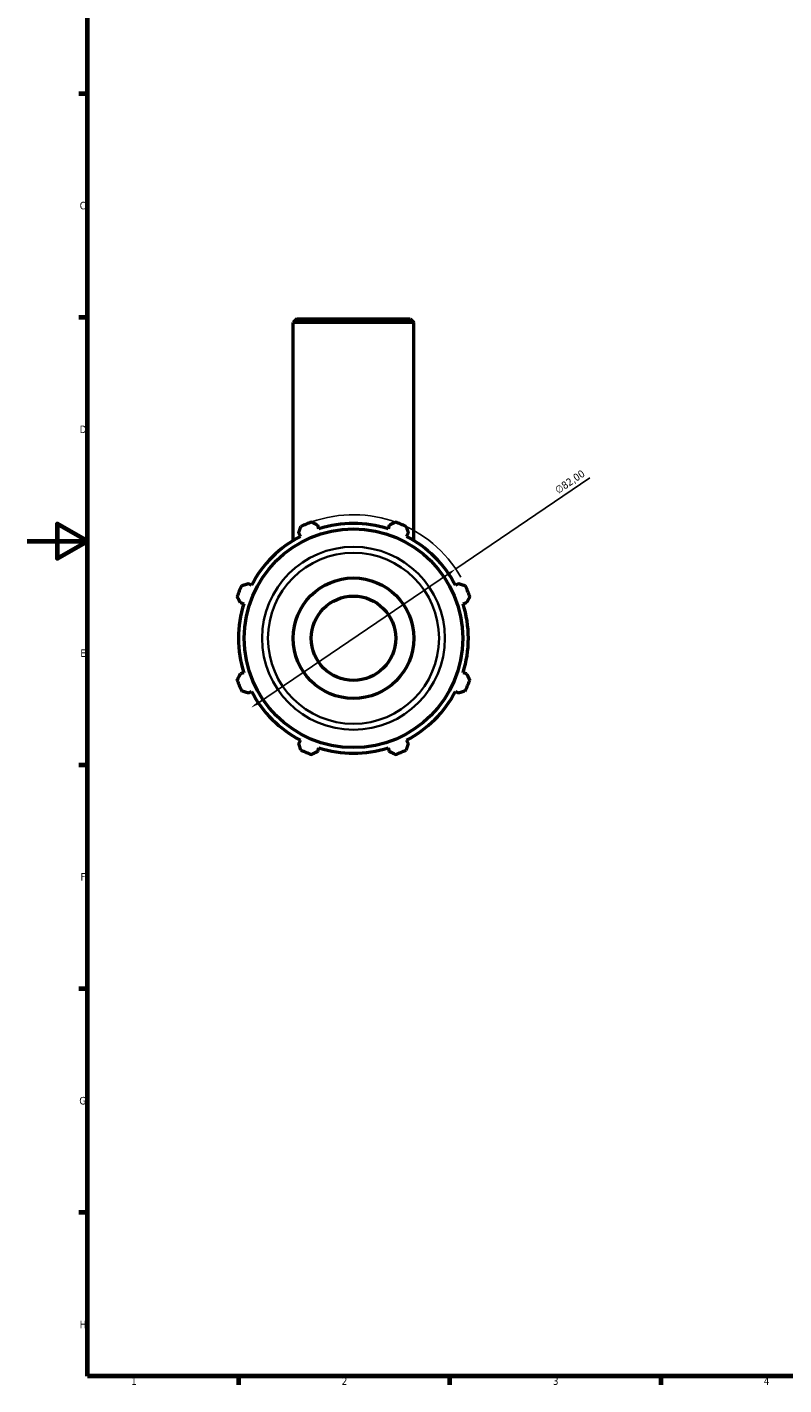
# Model space of a CAD drawing. Header units: millimetres. Extents: x 0 to 931, y 0 to 935.
# Tile 1 of 6: x 0 to 251, y 17 to 468. Entities that reach past the tile are written whole.
import ezdxf

# ---------------------------------------------------------------- set-up
doc = ezdxf.new("R2010")
doc.units = ezdxf.units.MM
for name, color, linetype, lineweight in [('Border (ISO)', 7, 'Continuous', 70), ('Dimension (ISO)', 7, 'Continuous', 25), ('Visible (ISO)', 7, 'Continuous', 50), ('Visible Narrow (ISO)', 7, 'Continuous', 35)]:
    doc.layers.add(name, color=color, linetype=linetype, lineweight=lineweight)
doc.styles.add('Note Text (ISO)', font='tahoma.ttf')
doc.dimstyles.new('Default (ISO)', dxfattribs={"dimtxt": 2.5, "dimasz": 2.5, "dimexe": 3.175, "dimexo": 0, "dimgap": 0.762, "dimtad": 1, "dimrnd": 1e-08, "dimzin": 0, "dimtxsty": 'Note Text (ISO)', "dimcen": 0.09, "dimdle": 10, "dimclrd": 256, "dimclre": 256, "dimclrt": 232, "dimazin": 0, "dimtfac": 1.40208, "dimtmove": 0, "dimatfit": 3, "dimfxl": 1, "dimtolj": 1, "dimtzin": 0, "dimlwd": -1, "dimlwe": -1, "dimarcsym": 0})

# ---------------------------------------------------------------- blocks, each defined once
blk = doc.blocks.new('Borders Default Border')
at = {"layer": 'Border (ISO)'}
for p, q in [((20, 445.5), (17.1, 445.5)), ((20, 371.25), (17.1, 371.25)), ((20, 222.75), (17.1, 222.75)), ((20, 148.5), (17.1, 148.5)), ((20, 74.25), (17.1, 74.25)), ((70.08, 20), (70.08, 17.1)), ((140.17, 20), (140.17, 17.1)), ((210.25, 20), (210.25, 17.1))]:
    blk.add_line(p, q, dxfattribs=at)
at = {"layer": 'Border (ISO)', "flags": 128}
for points in [[(20, 20), (20, 574), (821, 574), (821, 20), (20, 20)], [(0, 297), (20, 297), (10, 302.77), (10, 291.23), (20, 297)]]:
    blk.add_lwpolyline(points, dxfattribs=at)
at = {"layer": 'Border (ISO)', "color": 232, "true_color": 0xca0064, "char_height": 2.5, "attachment_point": 7, "style": 'Note Text (ISO)'}
for s, insert in [('C', (17.43, 407.08)), ('D', (17.43, 332.88)), ('E', (17.64, 258.63)), ('F', (17.7, 184.38)), ('G', (17.31, 110.08)), ('H', (17.44, 35.88)), ('1', (34.48, 17.1)), ('2', (104.37, 17.1)), ('3', (174.43, 17.05)), ('4', (244.42, 17.1))]:
    blk.add_mtext(s, dxfattribs=dict(at, insert=insert))
blk = doc.blocks.new('*D11')
at = {"layer": 'Defpoints', "color": 0, "transparency": 16777216}
for p in [(142.22, 287.81), (74.34, 241.8)]:
    blk.add_point(p, dxfattribs=at)
at = {"layer": 'Dimension (ISO)', "transparency": 16777216}
for p, q in [((142.22, 287.81), (186.76, 318.01)), ((76.41, 243.2), (140.15, 286.41))]:
    blk.add_line(p, q, dxfattribs=at)
blk.add_arc((108.28, 264.81), 41, 29.6977, 109.792, dxfattribs=at)
for points in [[(139.91, 286.75), (140.38, 286.06), (142.22, 287.81)], [(76.18, 243.55), (76.65, 242.86), (74.34, 241.8)]]:
    blk.add_solid(points, dxfattribs=at)
at = {"layer": 'Dimension (ISO)', "color": 232, "true_color": 0xca0064, "transparency": 16777216, "insert": (174.81, 314.71), "char_height": 2.5, "attachment_point": 1, "rotation": 34.1346, "style": 'Note Text (ISO)'}
blk.add_mtext('\\A1;∅82,00', dxfattribs=at)

msp = doc.modelspace()

# ---------------------------------------------------------------- linework, layer by layer
at = {"layer": 'Visible (ISO)'}
for p, q in [((89.4814, 370.806), (88.2814, 369.606)), ((128.2814, 369.606), (88.2814, 369.606)), ((88.2814, 297.2698), (88.2814, 369.606)), ((89.4814, 370.806), (127.0814, 370.806)), ((127.0814, 370.806), (128.2814, 369.606)), ((128.2814, 297.2698), (128.2814, 369.606)), ((96.8155, 301.1712), (96.4456, 302.3443)), ((120.1172, 302.3443), (119.7473, 301.1712)), ((90.107, 299.7187), (90.6749, 298.6277)), ((125.8879, 298.6277), (126.4558, 299.7187)), ((74.4597, 282.4124), (73.3687, 282.9804)), ((143.1942, 282.9804), (142.1031, 282.4124)), ((70.7431, 276.6418), (71.9162, 276.2719)), ((144.6466, 276.2719), (145.8197, 276.6418)), ((71.9162, 253.3401), (70.7431, 252.9702)), ((145.8197, 252.9702), (144.6466, 253.3401)), ((73.3687, 246.6315), (74.4597, 247.1995)), ((142.1031, 247.1995), (143.1942, 246.6315)), ((90.6749, 230.9843), (90.107, 229.8932)), ((126.4558, 229.8932), (125.8879, 230.9843)), ((96.4456, 227.2677), (96.8155, 228.4407)), ((119.7473, 228.4407), (120.1172, 227.2677))]:
    msp.add_line(p, q, dxfattribs=at)
for radius in [36.2704, 20, 14]:
    msp.add_circle((108.2814, 264.806), radius, dxfattribs=at)
for radius, start, end in [(41, 109.791984, 115.208016), (38.13, 72.5, 107.5), (41, 64.791984, 70.208016), (38.13, 117.5, 152.5), (38.13, 27.5, 62.5), (41, 154.791984, 160.208016), (41, 19.791984, 25.208016), (38.13, 162.5, 197.5), (38.13, 342.5, 17.5), (41, 199.791984, 205.208016), (41, 334.791984, 340.208016), (38.13, 207.5, 242.5), (38.13, 297.5, 332.5), (41, 244.791984, 250.208016), (38.13, 252.5, 287.5), (41, 289.791984, 295.208016)]:
    msp.add_arc((108.2814, 264.806), radius, start, end, dxfattribs=at)
for points, weights in [([(90.107, 299.7187), (90.4559, 300.7878), (90.8193, 301.9014)], [1.0017524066, 1.0012845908, 1]), ([(94.3986, 303.384), (95.443, 302.8535), (96.4456, 302.3443)], [1, 1.0012845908, 1.0017524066]), ([(120.1172, 302.3443), (121.1198, 302.8535), (122.1643, 303.384)], [1.00175240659, 1.00128459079, 1]), ([(125.7436, 301.9014), (126.107, 300.7878), (126.4558, 299.7187)], [1, 1.00128459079, 1.00175240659]), ([(71.1859, 282.2681), (72.2996, 282.6315), (73.3687, 282.9804)], [1, 1.0012845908, 1.0017524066]), ([(143.1942, 282.9804), (144.2632, 282.6315), (145.3769, 282.2681)], [1.00175240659, 1.0012845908, 1]), ([(70.7431, 276.6418), (70.2338, 277.6444), (69.7034, 278.6888)], [1.00175240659, 1.00128459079, 1]), ([(146.8595, 278.6888), (146.329, 277.6444), (145.8197, 276.6418)], [1, 1.00128459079, 1.00175240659]), ([(69.7034, 250.9231), (70.2338, 251.9675), (70.7431, 252.9702)], [1, 1.00128459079, 1.00175240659]), ([(145.8197, 252.9702), (146.329, 251.9675), (146.8595, 250.9231)], [1.00175240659, 1.00128459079, 1]), ([(73.3687, 246.6315), (72.2996, 246.9804), (71.1859, 247.3438)], [1.00175240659, 1.00128459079, 1]), ([(145.3769, 247.3438), (144.2632, 246.9804), (143.1942, 246.6315)], [1, 1.00128459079, 1.00175240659]), ([(90.8193, 227.7105), (90.4559, 228.8241), (90.107, 229.8932)], [1, 1.00128459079, 1.00175240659]), ([(126.4558, 229.8932), (126.107, 228.8241), (125.7436, 227.7105)], [1.00175240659, 1.0012845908, 1]), ([(96.4456, 227.2677), (95.443, 226.7584), (94.3986, 226.2279)], [1.0017524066, 1.0012845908, 1]), ([(122.1643, 226.2279), (121.1198, 226.7584), (120.1172, 227.2677)], [1, 1.0012845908, 1.0017524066])]:
    msp.add_rational_spline(points, weights, degree=2, dxfattribs=at)
at = {"layer": 'Visible Narrow (ISO)'}
for radius in [30.3367, 28.3804]:
    msp.add_circle((108.2814, 264.806), radius, dxfattribs=at)

# ---------------------------------------------------------------- block references
msp.add_blockref('Borders Default Border', (0, 0))

# ---------------------------------------------------------------- dimensions: what is measured, and where the dimension line sits
at = {"layer": 'Dimension (ISO)'}
dim = msp.add_diameter_dim_2p(p1=(74.3448, 241.7993), p2=(142.218, 287.8127), dimstyle='Default (ISO)', override={"dimdec": 2, "dimlfac": 1, "dimtp": 0, "dimtm": 0, "dimtdec": 2, "dimatfit": 2}, dxfattribs=at)
dim.commit()
dim.dimension.update_dxf_attribs({"geometry": '*D11', "text_midpoint": (181.5834, 314.4997), "dimtype": 163})

doc.saveas('drawing.dxf')
